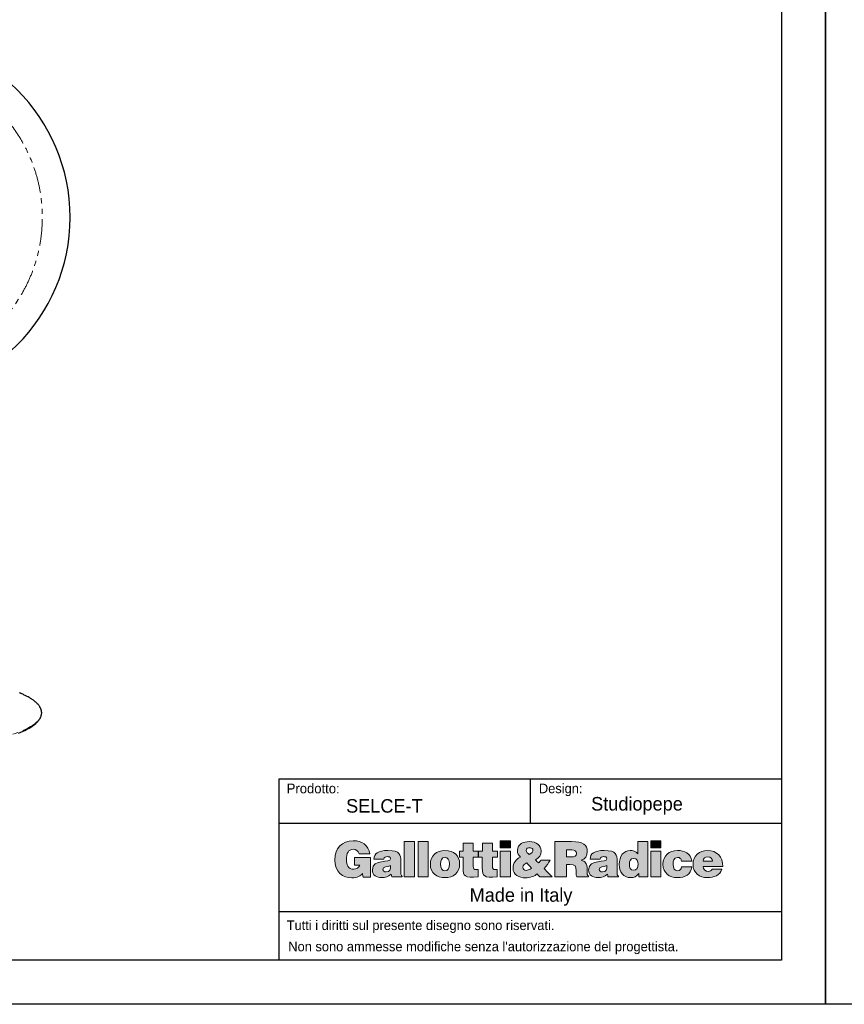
# Model space of a CAD drawing. Header units: millimetres. Extents: x -2064 to 15610, y -1415 to 32635.
# Tile 45 of 67: x 3871 to 6840, y 26401 to 29949. Entities that reach past the tile are written whole.
import ezdxf

# ---------------------------------------------------------------- set-up
doc = ezdxf.new("R2010")
doc.units = ezdxf.units.MM
doc.header["$LTSCALE"] = 15
doc.linetypes.add('PHANTOM', pattern=[12.7, 6.35, -1.27, 1.27, -1.27, 1.27, -1.27])
doc.layers.get('Defpoints').update_dxf_attribs({"color": 124})
doc.layers.add('ANNOTAZIONI', color=252, linetype='Continuous')
doc.styles.get("Standard").update_dxf_attribs({"font": 'GOTHIC.TTF'})

# ---------------------------------------------------------------- blocks, each defined once
blk = doc.blocks.new('logo_punti di controllo')
at = {"layer": 'ANNOTAZIONI'}
h = blk.add_hatch(color=0, dxfattribs=at)
edge = h.paths.add_edge_path(flags=0)
edge.add_line((282.1, 30.6), (282.1, 106.9))
edge.add_line((282.1, 106.9), (220.2, 106.9))
edge.add_line((220.2, 106.9), (220.2, 77))
edge.add_line((220.2, 77), (240.1, 77))
edge.add_spline(control_points=[(240.1, 77), (237.8, 67.4), (226.1, 61.1), (216.9, 61.1), (194.1, 61.1), (188, 78.9), (188, 98.5), (188, 122.8), (196.4, 138.9), (214.3, 138.9), (225.9, 138.9), (234.2, 132.8), (237.4, 121.5)], knot_values=[31.661, 31.661, 31.661, 31.661, 32.661, 32.661, 32.661, 33.661, 33.661, 33.661, 34.661, 34.661, 34.661, 35.661, 35.661, 35.661, 35.661], weights=[1, 1, 1, 1, 1, 1, 1, 1, 1, 1, 1, 1, 1], degree=3, periodic=0)
edge.add_line((237.4, 121.5), (280.3, 121.5))
edge.add_spline(control_points=[(280.3, 121.5), (274.8, 155.4), (248.2, 172.6), (215, 172.6), (170.4, 172.6), (142.8, 142.3), (142.8, 98.3), (142.8, 50.2), (174.4, 27.4), (209.7, 27.4), (231.3, 27.4), (243.8, 35.4), (251.2, 44.2)], knot_values=[47.825, 47.825, 47.825, 47.825, 48.825, 48.825, 48.825, 49.825, 49.825, 49.825, 50.825, 50.825, 50.825, 51.825, 51.825, 51.825, 51.825], weights=[1, 1, 1, 1, 1, 1, 1, 1, 1, 1, 1, 1, 1], degree=3, periodic=0)
edge.add_line((251.2, 44.2), (253, 30.6))
edge.add_line((253, 30.6), (282.1, 30.6))
for points in [[(454, 31), (454, 169), (414.1, 169), (414.1, 31)], [(507.5, 31), (507.5, 169), (467.7, 169), (467.7, 31)], [(788.5, 172.6), (788.5, 144.3), (828.3, 144.3), (828.3, 172.6)], [(1376.1, 172.6), (1376.1, 144.3), (1415.9, 144.3), (1415.9, 172.6)], [(828.3, 31), (828.3, 131.4), (788.5, 131.4), (788.5, 31)], [(1415.9, 31), (1415.9, 131.4), (1376.1, 131.4), (1376.1, 31)]]:
    blk.add_hatch(color=0, dxfattribs=at).paths.add_polyline_path(points, flags=0)
h = blk.add_hatch(color=0, dxfattribs=at)
edge = h.paths.add_edge_path(flags=0)
edge.add_line((702.4, 31), (702.4, 59.6))
edge.add_spline(control_points=[(702.4, 59.6), (700.3, 59.6), (698.2, 59.6), (696.1, 59.6), (685, 59.6), (683.6, 62.8), (683.6, 72), (683.6, 84.2), (683.6, 96.3), (683.6, 108.4)], knot_values=[0, 0, 0, 0, 1.792, 1.792, 1.792, 2.792, 2.792, 2.792, 13.111, 13.111, 13.111, 13.111], weights=[1, 1, 1, 1, 1, 1, 1, 1, 1, 1], degree=3, periodic=0)
edge.add_line((683.6, 108.4), (702.8, 108.4))
edge.add_line((702.8, 108.4), (702.8, 131.4))
edge.add_line((702.8, 131.4), (683.6, 131.4))
edge.add_line((683.6, 131.4), (683.6, 162.6))
edge.add_line((683.6, 162.6), (644.3, 162.6))
edge.add_line((644.3, 162.6), (644.3, 131.4))
edge.add_line((644.3, 131.4), (629.6, 131.4))
edge.add_line((629.6, 131.4), (629.6, 108.4))
edge.add_line((629.6, 108.4), (643.8, 108.4))
edge.add_spline(control_points=[(643.8, 108.4), (643.8, 94.4), (643.8, 80.5), (643.8, 66.5), (643.8, 31.8), (650.1, 28.2), (702.4, 31)], knot_values=[74.044, 74.044, 74.044, 74.044, 85.937, 85.937, 85.937, 86.937, 86.937, 86.937, 86.937], weights=[1, 1, 1, 1, 1, 1, 1], degree=3, periodic=0)
h = blk.add_hatch(color=0, dxfattribs=at)
edge = h.paths.add_edge_path(flags=0)
edge.add_line((777.2, 31), (777.2, 59.6))
edge.add_spline(control_points=[(777.2, 59.6), (775.1, 59.6), (773, 59.6), (770.9, 59.6), (759.8, 59.6), (758.5, 62.8), (758.5, 72), (758.5, 84.2), (758.5, 96.3), (758.5, 108.4)], knot_values=[0, 0, 0, 0, 1.792, 1.792, 1.792, 2.792, 2.792, 2.792, 13.111, 13.111, 13.111, 13.111], weights=[1, 1, 1, 1, 1, 1, 1, 1, 1, 1], degree=3, periodic=0)
edge.add_line((758.5, 108.4), (777.6, 108.4))
edge.add_line((777.6, 108.4), (777.6, 131.4))
edge.add_line((777.6, 131.4), (758.5, 131.4))
edge.add_line((758.5, 131.4), (758.5, 162.6))
edge.add_line((758.5, 162.6), (719.2, 162.6))
edge.add_line((719.2, 162.6), (719.2, 131.4))
edge.add_line((719.2, 131.4), (704.4, 131.4))
edge.add_line((704.4, 131.4), (704.4, 108.4))
edge.add_line((704.4, 108.4), (718.6, 108.4))
edge.add_spline(control_points=[(718.6, 108.4), (718.6, 94.4), (718.6, 80.5), (718.6, 66.5), (718.6, 31.8), (724.9, 28.2), (777.2, 31)], knot_values=[74.041, 74.041, 74.041, 74.041, 85.934, 85.934, 85.934, 86.934, 86.934, 86.934, 86.934], weights=[1, 1, 1, 1, 1, 1, 1], degree=3, periodic=0)
h = blk.add_hatch(color=0, dxfattribs=at)
edge = h.paths.add_edge_path(flags=0)
edge.add_line((933, 42.7), (943.9, 31))
edge.add_line((943.9, 31), (991.8, 31))
edge.add_line((991.8, 31), (960.4, 63.4))
edge.add_spline(control_points=[(960.4, 63.4), (969.8, 73.4), (977.2, 84.9), (983.6, 96.9)], knot_values=[26.367462, 26.367462, 26.367462, 26.367462, 27.367462, 27.367462, 27.367462, 27.367462], weights=[1, 1, 1, 1], degree=3, periodic=0)
edge.add_line((983.6, 96.9), (947.2, 96.9))
edge.add_spline(control_points=[(947.2, 96.9), (944.9, 92.5), (942, 88.7), (938.2, 85.4)], knot_values=[37.686462, 37.686462, 37.686462, 37.686462, 38.686462, 38.686462, 38.686462, 38.686462], weights=[1, 1, 1, 1], degree=3, periodic=0)
edge.add_line((938.2, 85.4), (926.3, 97.7))
edge.add_spline(control_points=[(926.3, 97.7), (940.3, 105.4), (948.7, 116.1), (948.7, 132.6), (948.7, 154.8), (928.2, 169), (902.7, 169), (880.9, 169), (855.8, 160.3), (855.8, 134.5), (855.8, 123.8), (860.6, 116.1), (867.7, 108.6)], knot_values=[43.525807, 43.525807, 43.525807, 43.525807, 44.525807, 44.525807, 44.525807, 45.525807, 45.525807, 45.525807, 46.525807, 46.525807, 46.525807, 47.525807, 47.525807, 47.525807, 47.525807], weights=[1, 1, 1, 1, 1, 1, 1, 1, 1, 1, 1, 1, 1], degree=3, periodic=0)
edge.add_spline(control_points=[(867.7, 108.6), (850.2, 99.8), (838.7, 86), (838.7, 65.7), (838.7, 39.1), (862.1, 27.4), (887.4, 27.4), (905.4, 27.4), (923.8, 34.9), (933, 42.7)], knot_values=[47.525807, 47.525807, 47.525807, 47.525807, 48.525807, 48.525807, 48.525807, 49.525807, 49.525807, 49.525807, 50.525807, 50.525807, 50.525807, 50.525807], weights=[1, 1, 1, 1, 1, 1, 1, 1, 1, 1], degree=3, periodic=0)
edge = h.paths.add_edge_path(flags=0)
edge.add_line((892, 85.8), (909.8, 67))
edge.add_spline(control_points=[(909.8, 67), (912.3, 64.4), (911.3, 64.9), (905.8, 61.7)], knot_values=[0, 0, 0, 0, 1, 1, 1, 1], weights=[1, 1, 1, 1], degree=3, periodic=0)
edge.add_spline(control_points=[(905.8, 61.7), (902, 59.4), (894.9, 56.7), (890.5, 56.7), (882.6, 56.7), (877, 61.1), (877, 69.3), (877, 77.2), (884.5, 82), (892, 85.8)], knot_values=[1, 1, 1, 1, 2, 2, 2, 3, 3, 3, 4, 4, 4, 4], weights=[1, 1, 1, 1, 1, 1, 1, 1, 1, 1], degree=3, periodic=0)
edge = h.paths.add_edge_path(flags=0)
edge.add_spline(control_points=[(902, 118.6), (895.4, 123), (890.3, 127.8), (890.3, 134.7), (890.3, 142.3), (897, 145), (903.7, 145)], knot_values=[2, 2, 2, 2, 3, 3, 3, 4, 4, 4, 4], weights=[1, 1, 1, 1, 1, 1, 1], degree=3, periodic=0)
edge.add_spline(control_points=[(903.7, 145), (908.1, 145), (913.6, 143.1), (915.6, 138.9)], knot_values=[0, 0, 0, 0, 1, 1, 1, 1], weights=[1, 1, 1, 1], degree=3, periodic=0)
edge.add_spline(control_points=[(915.6, 138.9), (919, 127.6), (911, 122.8), (902, 118.6)], knot_values=[1, 1, 1, 1, 2, 2, 2, 2], weights=[1, 1, 1, 1], degree=3, periodic=0)
h = blk.add_hatch(color=0, dxfattribs=at)
edge = h.paths.add_edge_path(flags=0)
edge.add_line((1047.1, 79.1), (1060.9, 79.1))
edge.add_spline(control_points=[(1060.9, 79.1), (1082, 79.1), (1085, 73.2), (1085, 55.2), (1085, 42.9), (1086.2, 34.1), (1087.3, 31)], knot_values=[0, 0, 0, 0, 1, 1, 1, 2, 2, 2, 2], weights=[1, 1, 1, 1, 1, 1, 1], degree=3, periodic=0)
edge.add_line((1087.3, 31), (1133.1, 31))
edge.add_line((1133.1, 31), (1133.1, 35.2))
edge.add_spline(control_points=[(1133.1, 35.2), (1127.8, 35.2), (1128.3, 41.4), (1128.3, 59.4), (1128.3, 87.2), (1119.5, 90.6), (1105, 96)], knot_values=[16.174, 16.174, 16.174, 16.174, 17.174, 17.174, 17.174, 18.174, 18.174, 18.174, 18.174], weights=[1, 1, 1, 1, 1, 1, 1], degree=3, periodic=0)
edge.add_spline(control_points=[(1105, 96), (1121.1, 100.4), (1128.2, 113.8), (1128.2, 129.7), (1128.2, 156.5), (1113, 169), (1067, 169), (1045.3, 169), (1023.6, 169), (1001.9, 169)], knot_values=[18.174, 18.174, 18.174, 18.174, 19.174, 19.174, 19.174, 20.174, 20.174, 20.174, 38.639, 38.639, 38.639, 38.639], weights=[1, 1, 1, 1, 1, 1, 1, 1, 1, 1], degree=3, periodic=0)
edge.add_line((1001.9, 169), (1001.9, 31))
edge.add_line((1001.9, 31), (1047.1, 31))
edge.add_line((1047.1, 31), (1047.1, 79.1))
edge = h.paths.add_edge_path(flags=0)
edge.add_line((1047.1, 109.4), (1047.1, 136.8))
edge.add_spline(control_points=[(1047.1, 136.8), (1054.1, 136.8), (1061.2, 136.8), (1068.2, 136.8), (1078.7, 136.8), (1086.4, 132.2), (1086.4, 122.4), (1086.4, 112.8), (1078.9, 109.4), (1064.9, 109.4), (1059, 109.4), (1053, 109.4), (1047.1, 109.4)], knot_values=[0, 0, 0, 0, 5.974, 5.974, 5.974, 6.974, 6.974, 6.974, 7.974, 7.974, 7.974, 13.024, 13.024, 13.024, 13.024], weights=[1, 1, 1, 1, 1, 1, 1, 1, 1, 1, 1, 1, 1], degree=3, periodic=0)
h = blk.add_hatch(color=0, dxfattribs=at)
edge = h.paths.add_edge_path(flags=0)
edge.add_line((1329.4, 31), (1365.2, 31))
edge.add_line((1365.2, 31), (1365.2, 169))
edge.add_line((1365.2, 169), (1325.4, 169))
edge.add_line((1325.4, 169), (1325.4, 121.3))
edge.add_spline(control_points=[(1325.4, 121.3), (1316.9, 131.2), (1308.1, 134.3), (1295.5, 134.3), (1271.5, 134.3), (1253, 112.6), (1253, 79.3), (1253, 51), (1268.3, 28.2), (1298.6, 28.2), (1311.4, 28.2), (1320, 32.2), (1329.4, 44.4)], knot_values=[63.921, 63.921, 63.921, 63.921, 64.921, 64.921, 64.921, 65.921, 65.921, 65.921, 66.921, 66.921, 66.921, 67.921, 67.921, 67.921, 67.921], weights=[1, 1, 1, 1, 1, 1, 1, 1, 1, 1, 1, 1, 1], degree=3, periodic=0)
edge.add_line((1329.4, 44.4), (1329.4, 31))
edge = h.paths.add_edge_path(flags=0)
edge.add_spline(control_points=[(1309.7, 103.5), (1322.9, 103.5), (1326.7, 91.4), (1326.7, 80.3), (1326.7, 68.6), (1322.3, 56.9), (1308.5, 56.9)], knot_values=[2, 2, 2, 2, 3, 3, 3, 4, 4, 4, 4], weights=[1, 1, 1, 1, 1, 1, 1], degree=3, periodic=0)
edge.add_spline(control_points=[(1308.5, 56.9), (1295.5, 56.9), (1292.8, 69.2), (1292.8, 79.7), (1292.8, 90.8), (1296.4, 103.5), (1309.7, 103.5)], knot_values=[0, 0, 0, 0, 1, 1, 1, 2, 2, 2, 2], weights=[1, 1, 1, 1, 1, 1, 1], degree=3, periodic=0)
h = blk.add_hatch(color=0, dxfattribs=at)
edge = h.paths.add_edge_path(flags=0)
edge.add_line((364.9, 31), (406.1, 31))
edge.add_line((406.1, 31), (406.1, 32.9))
edge.add_spline(control_points=[(406.1, 32.9), (401, 37.2), (400.8, 40), (400.8, 45.8), (400.8, 61.4), (400.8, 77.1), (400.8, 92.7), (400.8, 116.7), (397.9, 134.3), (350.4, 134.3), (310.7, 134.3), (295.6, 121.8), (295.6, 100.6)], knot_values=[0.543, 0.543, 0.543, 0.543, 1.543, 1.543, 1.543, 14.848, 14.848, 14.848, 15.848, 15.848, 15.848, 16.848, 16.848, 16.848, 16.848], weights=[1, 1, 1, 1, 1, 1, 1, 1, 1, 1, 1, 1, 1], degree=3, periodic=0)
edge.add_line((295.6, 100.6), (333.9, 100.6))
edge.add_spline(control_points=[(333.9, 100.6), (334.9, 109.2), (342.3, 110.3), (347.9, 110.3), (352.1, 110.3), (360.9, 109.4), (360.9, 102.1), (360.9, 83.3), (289.5, 104), (289.5, 58.4), (289.5, 37.5), (306.3, 28.2), (325.3, 28.2), (340.2, 28.2), (351.7, 31.2), (363, 41.8)], knot_values=[27.71, 27.71, 27.71, 27.71, 28.71, 28.71, 28.71, 29.71, 29.71, 29.71, 30.71, 30.71, 30.71, 31.71, 31.71, 31.71, 32.71, 32.71, 32.71, 32.71], weights=[1, 1, 1, 1, 1, 1, 1, 1, 1, 1, 1, 1, 1, 1, 1, 1], degree=3, periodic=0)
edge.add_line((363, 41.8), (364.9, 31))
edge = h.paths.add_edge_path(flags=0)
edge.add_spline(control_points=[(360.9, 75.5), (361.9, 61.7), (357.3, 50.8), (343.3, 50.8)], knot_values=[2, 2, 2, 2, 3, 3, 3, 3], weights=[1, 1, 1, 1], degree=3, periodic=0)
edge.add_spline(control_points=[(343.3, 50.8), (335.4, 50.8), (330.6, 54.2), (330.6, 59.2), (330.6, 72.2), (347.9, 69.2), (360.9, 75.5)], knot_values=[0, 0, 0, 0, 1, 1, 1, 2, 2, 2, 2], weights=[1, 1, 1, 1, 1, 1, 1], degree=3, periodic=0)
h = blk.add_hatch(color=0, dxfattribs=at)
edge = h.paths.add_edge_path(flags=0)
edge.add_spline(control_points=[(630.2, 82.2), (630.2, 113.4), (608.4, 134.3), (572.9, 134.3), (539, 134.3), (516, 114.9), (516, 80.1)], knot_values=[2, 2, 2, 2, 3, 3, 3, 4, 4, 4, 4], weights=[1, 1, 1, 1, 1, 1, 1], degree=3, periodic=0)
edge.add_spline(control_points=[(516, 80.1), (516, 45.8), (540.9, 28.2), (573.1, 28.2), (605.3, 28.2), (630.2, 45.4), (630.2, 82.2)], knot_values=[0, 0, 0, 0, 1, 1, 1, 2, 2, 2, 2], weights=[1, 1, 1, 1, 1, 1, 1], degree=3, periodic=0)
edge = h.paths.add_edge_path(flags=0)
edge.add_spline(control_points=[(573.1, 55), (563, 55), (555.9, 63.2), (555.9, 82.2), (555.9, 93.5), (559.9, 107.5), (573.5, 107.5)], knot_values=[2, 2, 2, 2, 3, 3, 3, 4, 4, 4, 4], weights=[1, 1, 1, 1, 1, 1, 1], degree=3, periodic=0)
edge.add_spline(control_points=[(573.5, 107.5), (583.8, 108), (590.4, 96.9), (590.4, 82.2), (590.4, 63.2), (583.8, 55), (573.1, 55)], knot_values=[0, 0, 0, 0, 1, 1, 1, 2, 2, 2, 2], weights=[1, 1, 1, 1, 1, 1, 1], degree=3, periodic=0)
h = blk.add_hatch(color=0, dxfattribs=at)
edge = h.paths.add_edge_path(flags=0)
edge.add_line((1209.3, 31), (1250.5, 31))
edge.add_line((1250.5, 31), (1250.5, 32.9))
edge.add_spline(control_points=[(1250.5, 32.9), (1245.3, 37.2), (1245.1, 40), (1245.1, 45.8), (1245.1, 61.4), (1245.1, 77.1), (1245.1, 92.7), (1245.1, 116.7), (1242.3, 134.3), (1194.8, 134.3), (1155.1, 134.3), (1140, 121.8), (1140, 100.6)], knot_values=[0.543, 0.543, 0.543, 0.543, 1.543, 1.543, 1.543, 14.848, 14.848, 14.848, 15.848, 15.848, 15.848, 16.848, 16.848, 16.848, 16.848], weights=[1, 1, 1, 1, 1, 1, 1, 1, 1, 1, 1, 1, 1], degree=3, periodic=0)
edge.add_line((1140, 100.6), (1178.3, 100.6))
edge.add_spline(control_points=[(1178.3, 100.6), (1179.2, 109.2), (1186.7, 110.3), (1192.3, 110.3), (1196.5, 110.3), (1205.3, 109.4), (1205.3, 102.1), (1205.3, 83.3), (1133.8, 104), (1133.8, 58.4), (1133.8, 37.5), (1150.7, 28.2), (1169.7, 28.2), (1184.6, 28.2), (1196.1, 31.2), (1207.4, 41.8)], knot_values=[27.709, 27.709, 27.709, 27.709, 28.709, 28.709, 28.709, 29.709, 29.709, 29.709, 30.709, 30.709, 30.709, 31.709, 31.709, 31.709, 32.709, 32.709, 32.709, 32.709], weights=[1, 1, 1, 1, 1, 1, 1, 1, 1, 1, 1, 1, 1, 1, 1, 1], degree=3, periodic=0)
edge.add_line((1207.4, 41.8), (1209.3, 31))
edge = h.paths.add_edge_path(flags=0)
edge.add_spline(control_points=[(1205.3, 75.5), (1206.2, 61.7), (1201.6, 50.8), (1187.7, 50.8)], knot_values=[2, 2, 2, 2, 3, 3, 3, 3], weights=[1, 1, 1, 1], degree=3, periodic=0)
edge.add_spline(control_points=[(1187.7, 50.8), (1179.8, 50.8), (1175, 54.2), (1175, 59.2), (1175, 72.2), (1192.3, 69.2), (1205.3, 75.5)], knot_values=[0, 0, 0, 0, 1, 1, 1, 2, 2, 2, 2], weights=[1, 1, 1, 1, 1, 1, 1], degree=3, periodic=0)
h = blk.add_hatch(color=0, dxfattribs=at)
edge = h.paths.add_edge_path(flags=0)
edge.add_line((1495.7, 93.1), (1536.2, 93.1))
edge.add_spline(control_points=[(1536.2, 93.1), (1533.3, 122.8), (1508, 134.3), (1481.2, 134.3), (1448, 134.3), (1423.9, 114.6), (1423.9, 80.3), (1423.9, 46.4), (1448.8, 28.2), (1481.2, 28.2), (1509, 28.2), (1533.5, 39.5), (1536.9, 69.9)], knot_values=[0, 0, 0, 0, 1, 1, 1, 2, 2, 2, 3, 3, 3, 4, 4, 4, 4], weights=[1, 1, 1, 1, 1, 1, 1, 1, 1, 1, 1, 1, 1], degree=3, periodic=0)
edge.add_line((1536.9, 69.9), (1496.7, 69.9))
edge.add_spline(control_points=[(1496.7, 69.9), (1495.5, 62.1), (1491.5, 55), (1481.2, 55), (1469.5, 55), (1463.7, 64.9), (1463.7, 80.1), (1463.7, 92), (1466.2, 107.5), (1481.2, 107.5), (1485.6, 107.5), (1489, 106.1), (1491.5, 103.5)], knot_values=[15.404, 15.404, 15.404, 15.404, 16.404, 16.404, 16.404, 17.404, 17.404, 17.404, 18.404, 18.404, 18.404, 19.404, 19.404, 19.404, 19.404], weights=[1, 1, 1, 1, 1, 1, 1, 1, 1, 1, 1, 1, 1], degree=3, periodic=0)
edge.add_spline(control_points=[(1491.5, 103.5), (1494, 101), (1495.5, 97.5), (1495.7, 93.1)], knot_values=[19.404, 19.404, 19.404, 19.404, 20.404, 20.404, 20.404, 20.404], weights=[1, 1, 1, 1], degree=3, periodic=0)
h = blk.add_hatch(color=0, dxfattribs=at)
edge = h.paths.add_edge_path(flags=0)
edge.add_line((1581.1, 72.2), (1657.2, 72.2))
edge.add_spline(control_points=[(1657.2, 72.2), (1657.8, 108.6), (1635.4, 134.3), (1598.2, 134.3), (1566, 134.3), (1541.3, 113.2), (1541.3, 80.3), (1541.3, 46.5), (1566.2, 28.2), (1598.4, 28.2), (1621.8, 28.2), (1647, 36.4), (1653.9, 61.3)], knot_values=[0, 0, 0, 0, 1, 1, 1, 2, 2, 2, 3, 3, 3, 4, 4, 4, 4], weights=[1, 1, 1, 1, 1, 1, 1, 1, 1, 1, 1, 1, 1], degree=3, periodic=0)
edge.add_line((1653.9, 61.3), (1615.8, 61.3))
edge.add_spline(control_points=[(1615.8, 61.3), (1612.9, 55.4), (1607.2, 52.5), (1600.9, 52.5), (1590.3, 52.5), (1581.1, 60.3), (1581.1, 72.2)], knot_values=[14.806, 14.806, 14.806, 14.806, 15.806, 15.806, 15.806, 16.806, 16.806, 16.806, 16.806], weights=[1, 1, 1, 1, 1, 1, 1], degree=3, periodic=0)
edge = h.paths.add_edge_path(flags=0)
edge.add_line((1617.3, 92.5), (1581.1, 92.5))
edge.add_spline(control_points=[(1581.1, 92.5), (1581.1, 103.3), (1587.8, 110), (1599.7, 110), (1609.1, 110), (1617.3, 101.7), (1617.3, 92.5)], knot_values=[0, 0, 0, 0, 1, 1, 1, 2, 2, 2, 2], weights=[1, 1, 1, 1, 1, 1, 1], degree=3, periodic=0)
at = {"color": 0, "linetype": 'Continuous', "lineweight": 18}
for points, knots in [([(280.3, 121.5), (274.8, 155.4), (248.2, 172.6), (215, 172.6), (170.4, 172.6), (142.8, 142.3), (142.8, 98.3), (142.8, 50.2), (174.4, 27.4), (209.7, 27.4), (231.3, 27.4), (243.8, 35.4), (251.2, 44.2)], [47.825, 47.825, 47.825, 47.825, 48.825, 48.825, 48.825, 49.825, 49.825, 49.825, 50.825, 50.825, 50.825, 51.825, 51.825, 51.825, 51.825]), ([(926.3, 97.7), (940.3, 105.4), (948.7, 116.1), (948.7, 132.6), (948.7, 154.8), (928.2, 169), (902.7, 169), (880.9, 169), (855.8, 160.3), (855.8, 134.5), (855.8, 123.8), (860.6, 116.1), (867.7, 108.6)], [43.525807, 43.525807, 43.525807, 43.525807, 44.525807, 44.525807, 44.525807, 45.525807, 45.525807, 45.525807, 46.525807, 46.525807, 46.525807, 47.525807, 47.525807, 47.525807, 47.525807]), ([(1105, 96), (1121.1, 100.4), (1128.2, 113.8), (1128.2, 129.7), (1128.2, 156.5), (1113, 169), (1067, 169), (1045.3, 169), (1023.6, 169), (1001.9, 169)], [18.174, 18.174, 18.174, 18.174, 19.174, 19.174, 19.174, 20.174, 20.174, 20.174, 38.639, 38.639, 38.639, 38.639]), ([(240.1, 77), (237.8, 67.4), (226.1, 61.1), (216.9, 61.1), (194.1, 61.1), (188, 78.9), (188, 98.5), (188, 122.8), (196.4, 138.9), (214.3, 138.9), (225.9, 138.9), (234.2, 132.8), (237.4, 121.5)], [31.661, 31.661, 31.661, 31.661, 32.661, 32.661, 32.661, 33.661, 33.661, 33.661, 34.661, 34.661, 34.661, 35.661, 35.661, 35.661, 35.661]), ([(406.1, 32.9), (401, 37.2), (400.8, 40), (400.8, 45.8), (400.8, 61.4), (400.8, 77.1), (400.8, 92.7), (400.8, 116.7), (397.9, 134.3), (350.4, 134.3), (310.7, 134.3), (295.6, 121.8), (295.6, 100.6)], [0.543, 0.543, 0.543, 0.543, 1.543, 1.543, 1.543, 14.848, 14.848, 14.848, 15.848, 15.848, 15.848, 16.848, 16.848, 16.848, 16.848]), ([(630.2, 82.2), (630.2, 113.4), (608.4, 134.3), (572.9, 134.3), (539, 134.3), (516, 114.9), (516, 80.1)], [2, 2, 2, 2, 3, 3, 3, 4, 4, 4, 4]), ([(902, 118.6), (895.4, 123), (890.3, 127.8), (890.3, 134.7), (890.3, 142.3), (897, 145), (903.7, 145)], [2, 2, 2, 2, 3, 3, 3, 4, 4, 4, 4]), ([(1047.1, 136.8), (1054.1, 136.8), (1061.2, 136.8), (1068.2, 136.8), (1078.7, 136.8), (1086.4, 132.2), (1086.4, 122.4), (1086.4, 112.8), (1078.9, 109.4), (1064.9, 109.4), (1059, 109.4), (1053, 109.4), (1047.1, 109.4)], [0, 0, 0, 0, 5.974, 5.974, 5.974, 6.974, 6.974, 6.974, 7.974, 7.974, 7.974, 13.024, 13.024, 13.024, 13.024]), ([(1250.5, 32.9), (1245.3, 37.2), (1245.1, 40), (1245.1, 45.8), (1245.1, 61.4), (1245.1, 77.1), (1245.1, 92.7), (1245.1, 116.7), (1242.3, 134.3), (1194.8, 134.3), (1155.1, 134.3), (1140, 121.8), (1140, 100.6)], [0.543, 0.543, 0.543, 0.543, 1.543, 1.543, 1.543, 14.848, 14.848, 14.848, 15.848, 15.848, 15.848, 16.848, 16.848, 16.848, 16.848]), ([(1325.4, 121.3), (1316.9, 131.2), (1308.1, 134.3), (1295.5, 134.3), (1271.5, 134.3), (1253, 112.6), (1253, 79.3), (1253, 51), (1268.3, 28.2), (1298.6, 28.2), (1311.4, 28.2), (1320, 32.2), (1329.4, 44.4)], [63.921, 63.921, 63.921, 63.921, 64.921, 64.921, 64.921, 65.921, 65.921, 65.921, 66.921, 66.921, 66.921, 67.921, 67.921, 67.921, 67.921]), ([(1536.2, 93.1), (1533.3, 122.8), (1508, 134.3), (1481.2, 134.3), (1448, 134.3), (1423.9, 114.6), (1423.9, 80.3), (1423.9, 46.4), (1448.8, 28.2), (1481.2, 28.2), (1509, 28.2), (1533.5, 39.5), (1536.9, 69.9)], [0, 0, 0, 0, 1, 1, 1, 2, 2, 2, 3, 3, 3, 4, 4, 4, 4]), ([(1657.2, 72.2), (1657.8, 108.6), (1635.4, 134.3), (1598.2, 134.3), (1566, 134.3), (1541.3, 113.2), (1541.3, 80.3), (1541.3, 46.5), (1566.2, 28.2), (1598.4, 28.2), (1621.8, 28.2), (1647, 36.4), (1653.9, 61.3)], [0, 0, 0, 0, 1, 1, 1, 2, 2, 2, 3, 3, 3, 4, 4, 4, 4]), ([(333.9, 100.6), (334.9, 109.2), (342.3, 110.3), (347.9, 110.3), (352.1, 110.3), (360.9, 109.4), (360.9, 102.1), (360.9, 83.3), (289.5, 104), (289.5, 58.4), (289.5, 37.5), (306.3, 28.2), (325.3, 28.2), (340.2, 28.2), (351.7, 31.2), (363, 41.8)], [27.71, 27.71, 27.71, 27.71, 28.71, 28.71, 28.71, 29.71, 29.71, 29.71, 30.71, 30.71, 30.71, 31.71, 31.71, 31.71, 32.71, 32.71, 32.71, 32.71]), ([(516, 80.1), (516, 45.8), (540.9, 28.2), (573.1, 28.2), (605.3, 28.2), (630.2, 45.4), (630.2, 82.2)], [0, 0, 0, 0, 1, 1, 1, 2, 2, 2, 2]), ([(573.1, 55), (563, 55), (555.9, 63.2), (555.9, 82.2), (555.9, 93.5), (559.9, 107.5), (573.5, 107.5)], [2, 2, 2, 2, 3, 3, 3, 4, 4, 4, 4]), ([(573.5, 107.5), (583.8, 108), (590.4, 96.9), (590.4, 82.2), (590.4, 63.2), (583.8, 55), (573.1, 55)], [0, 0, 0, 0, 1, 1, 1, 2, 2, 2, 2]), ([(643.8, 108.4), (643.8, 94.4), (643.8, 80.5), (643.8, 66.5), (643.8, 31.8), (650.1, 28.2), (702.4, 31)], [74.044, 74.044, 74.044, 74.044, 85.937, 85.937, 85.937, 86.937, 86.937, 86.937, 86.937]), ([(702.4, 59.6), (700.3, 59.6), (698.2, 59.6), (696.1, 59.6), (685, 59.6), (683.6, 62.8), (683.6, 72), (683.6, 84.2), (683.6, 96.3), (683.6, 108.4)], [0, 0, 0, 0, 1.792, 1.792, 1.792, 2.792, 2.792, 2.792, 13.111, 13.111, 13.111, 13.111]), ([(718.6, 108.4), (718.6, 94.4), (718.6, 80.5), (718.6, 66.5), (718.6, 31.8), (724.9, 28.2), (777.2, 31)], [74.041, 74.041, 74.041, 74.041, 85.934, 85.934, 85.934, 86.934, 86.934, 86.934, 86.934]), ([(777.2, 59.6), (775.1, 59.6), (773, 59.6), (770.9, 59.6), (759.8, 59.6), (758.5, 62.8), (758.5, 72), (758.5, 84.2), (758.5, 96.3), (758.5, 108.4)], [0, 0, 0, 0, 1.792, 1.792, 1.792, 2.792, 2.792, 2.792, 13.111, 13.111, 13.111, 13.111]), ([(867.7, 108.6), (850.2, 99.8), (838.7, 86), (838.7, 65.7), (838.7, 39.1), (862.1, 27.4), (887.4, 27.4), (905.4, 27.4), (923.8, 34.9), (933, 42.7)], [47.525807, 47.525807, 47.525807, 47.525807, 48.525807, 48.525807, 48.525807, 49.525807, 49.525807, 49.525807, 50.525807, 50.525807, 50.525807, 50.525807]), ([(905.8, 61.7), (902, 59.4), (894.9, 56.7), (890.5, 56.7), (882.6, 56.7), (877, 61.1), (877, 69.3), (877, 77.2), (884.5, 82), (892, 85.8)], [1, 1, 1, 1, 2, 2, 2, 3, 3, 3, 4, 4, 4, 4]), ([(1060.9, 79.1), (1082, 79.1), (1085, 73.2), (1085, 55.2), (1085, 42.9), (1086.2, 34.1), (1087.3, 31)], [0, 0, 0, 0, 1, 1, 1, 2, 2, 2, 2]), ([(1133.1, 35.2), (1127.8, 35.2), (1128.3, 41.4), (1128.3, 59.4), (1128.3, 87.2), (1119.5, 90.6), (1105, 96)], [16.174, 16.174, 16.174, 16.174, 17.174, 17.174, 17.174, 18.174, 18.174, 18.174, 18.174]), ([(1178.3, 100.6), (1179.2, 109.2), (1186.7, 110.3), (1192.3, 110.3), (1196.5, 110.3), (1205.3, 109.4), (1205.3, 102.1), (1205.3, 83.3), (1133.8, 104), (1133.8, 58.4), (1133.8, 37.5), (1150.7, 28.2), (1169.7, 28.2), (1184.6, 28.2), (1196.1, 31.2), (1207.4, 41.8)], [27.709, 27.709, 27.709, 27.709, 28.709, 28.709, 28.709, 29.709, 29.709, 29.709, 30.709, 30.709, 30.709, 31.709, 31.709, 31.709, 32.709, 32.709, 32.709, 32.709]), ([(1308.5, 56.9), (1295.5, 56.9), (1292.8, 69.2), (1292.8, 79.7), (1292.8, 90.8), (1296.4, 103.5), (1309.7, 103.5)], [0, 0, 0, 0, 1, 1, 1, 2, 2, 2, 2]), ([(1309.7, 103.5), (1322.9, 103.5), (1326.7, 91.4), (1326.7, 80.3), (1326.7, 68.6), (1322.3, 56.9), (1308.5, 56.9)], [2, 2, 2, 2, 3, 3, 3, 4, 4, 4, 4]), ([(1496.7, 69.9), (1495.5, 62.1), (1491.5, 55), (1481.2, 55), (1469.5, 55), (1463.7, 64.9), (1463.7, 80.1), (1463.7, 92), (1466.2, 107.5), (1481.2, 107.5), (1485.6, 107.5), (1489, 106.1), (1491.5, 103.5)], [15.404, 15.404, 15.404, 15.404, 16.404, 16.404, 16.404, 17.404, 17.404, 17.404, 18.404, 18.404, 18.404, 19.404, 19.404, 19.404, 19.404]), ([(1581.1, 92.5), (1581.1, 103.3), (1587.8, 110), (1599.7, 110), (1609.1, 110), (1617.3, 101.7), (1617.3, 92.5)], [0, 0, 0, 0, 1, 1, 1, 2, 2, 2, 2]), ([(343.3, 50.8), (335.4, 50.8), (330.6, 54.2), (330.6, 59.2), (330.6, 72.2), (347.9, 69.2), (360.9, 75.5)], [0, 0, 0, 0, 1, 1, 1, 2, 2, 2, 2]), ([(1187.7, 50.8), (1179.8, 50.8), (1175, 54.2), (1175, 59.2), (1175, 72.2), (1192.3, 69.2), (1205.3, 75.5)], [0, 0, 0, 0, 1, 1, 1, 2, 2, 2, 2]), ([(1615.8, 61.3), (1612.9, 55.4), (1607.2, 52.5), (1600.9, 52.5), (1590.3, 52.5), (1581.1, 60.3), (1581.1, 72.2)], [14.806, 14.806, 14.806, 14.806, 15.806, 15.806, 15.806, 16.806, 16.806, 16.806, 16.806])]:
    blk.add_open_spline(points, degree=3, knots=knots, dxfattribs=at)
for points, degree in [([(414.1, 169), (414.1, 100), (414.1, 31)], 2), ([(454, 169), (434.1, 169), (414.1, 169)], 2), ([(454, 31), (454, 100), (454, 169)], 2), ([(467.7, 169), (467.7, 100), (467.7, 31)], 2), ([(507.5, 169), (487.6, 169), (467.7, 169)], 2), ([(507.5, 31), (507.5, 100), (507.5, 169)], 2), ([(644.3, 162.6), (644.3, 152.2), (644.3, 141.8), (644.3, 131.4)], 3), ([(683.6, 162.6), (670.5, 162.6), (657.4, 162.6), (644.3, 162.6)], 3), ([(683.6, 131.4), (683.6, 141.8), (683.6, 152.2), (683.6, 162.6)], 3), ([(719.2, 162.6), (719.2, 152.2), (719.2, 141.8), (719.2, 131.4)], 3), ([(758.5, 162.6), (745.4, 162.6), (732.3, 162.6), (719.2, 162.6)], 3), ([(758.5, 131.4), (758.5, 141.8), (758.5, 152.2), (758.5, 162.6)], 3), ([(788.5, 172.6), (788.5, 158.4), (788.5, 144.3)], 2), ([(828.3, 172.6), (808.4, 172.6), (788.5, 172.6)], 2), ([(828.3, 144.3), (828.3, 158.4), (828.3, 172.6)], 2), ([(1001.9, 169), (1001.9, 123), (1001.9, 77), (1001.9, 31)], 3), ([(1325.4, 169), (1325.4, 153.1), (1325.4, 137.2), (1325.4, 121.3)], 3), ([(1365.2, 169), (1351.9, 169), (1338.7, 169), (1325.4, 169)], 3), ([(1365.2, 31), (1365.2, 77), (1365.2, 123), (1365.2, 169)], 3), ([(1376.1, 172.6), (1376.1, 158.4), (1376.1, 144.3)], 2), ([(1415.9, 172.6), (1396, 172.6), (1376.1, 172.6)], 2), ([(1415.9, 144.3), (1415.9, 158.4), (1415.9, 172.6)], 2), ([(237.4, 121.5), (251.7, 121.5), (266, 121.5), (280.3, 121.5)], 3), ([(629.6, 131.4), (629.6, 123.8), (629.6, 116.1), (629.6, 108.4)], 3), ([(644.3, 131.4), (639.4, 131.4), (634.5, 131.4), (629.6, 131.4)], 3), ([(702.8, 131.4), (696.4, 131.4), (690, 131.4), (683.6, 131.4)], 3), ([(702.8, 108.4), (702.8, 116.1), (702.8, 123.8), (702.8, 131.4)], 3), ([(704.4, 131.4), (704.4, 123.8), (704.4, 116.1), (704.4, 108.4)], 3), ([(719.2, 131.4), (714.3, 131.4), (709.3, 131.4), (704.4, 131.4)], 3), ([(777.6, 131.4), (771.2, 131.4), (764.8, 131.4), (758.5, 131.4)], 3), ([(777.6, 108.4), (777.6, 116.1), (777.6, 123.8), (777.6, 131.4)], 3), ([(788.5, 144.3), (808.4, 144.3), (828.3, 144.3)], 2), ([(788.5, 131.4), (788.5, 81.2), (788.5, 31)], 2), ([(828.3, 131.4), (808.4, 131.4), (788.5, 131.4)], 2), ([(828.3, 31), (828.3, 81.2), (828.3, 131.4)], 2), ([(915.6, 138.9), (919, 127.6), (911, 122.8), (902, 118.6)], 3), ([(903.7, 145), (908.1, 145), (913.6, 143.1), (915.6, 138.9)], 3), ([(1047.1, 109.4), (1047.1, 118.5), (1047.1, 127.7), (1047.1, 136.8)], 3), ([(1376.1, 144.3), (1396, 144.3), (1415.9, 144.3)], 2), ([(1376.1, 131.4), (1376.1, 81.2), (1376.1, 31)], 2), ([(1415.9, 131.4), (1396, 131.4), (1376.1, 131.4)], 2), ([(1415.9, 31), (1415.9, 81.2), (1415.9, 131.4)], 2), ([(220.2, 106.9), (220.2, 96.9), (220.2, 87), (220.2, 77)], 3), ([(282.1, 106.9), (261.4, 106.9), (240.8, 106.9), (220.2, 106.9)], 3), ([(220.2, 77), (226.8, 77), (233.5, 77), (240.1, 77)], 3), ([(282.1, 30.6), (282.1, 56.1), (282.1, 81.5), (282.1, 106.9)], 3), ([(295.6, 100.6), (308.4, 100.6), (321.1, 100.6), (333.9, 100.6)], 3), ([(629.6, 108.4), (634.3, 108.4), (639, 108.4), (643.8, 108.4)], 3), ([(683.6, 108.4), (690, 108.4), (696.4, 108.4), (702.8, 108.4)], 3), ([(704.4, 108.4), (709.2, 108.4), (713.9, 108.4), (718.6, 108.4)], 3), ([(758.5, 108.4), (764.8, 108.4), (771.2, 108.4), (777.6, 108.4)], 3), ([(892, 85.8), (897.9, 79.6), (903.9, 73.3), (909.8, 67)], 3), ([(938.2, 85.4), (934.2, 89.5), (930.2, 93.6), (926.3, 97.7)], 3), ([(947.2, 96.9), (944.9, 92.5), (942, 88.7), (938.2, 85.4)], 3), ([(983.6, 96.9), (971.4, 96.9), (959.3, 96.9), (947.2, 96.9)], 3), ([(960.4, 63.4), (969.8, 73.4), (977.2, 84.9), (983.6, 96.9)], 3), ([(1047.1, 79.1), (1051.7, 79.1), (1056.3, 79.1), (1060.9, 79.1)], 3), ([(1047.1, 31), (1047.1, 47.1), (1047.1, 63.1), (1047.1, 79.1)], 3), ([(1140, 100.6), (1152.7, 100.6), (1165.5, 100.6), (1178.3, 100.6)], 3), ([(1491.5, 103.5), (1494, 101), (1495.5, 97.5), (1495.7, 93.1)], 3), ([(1495.7, 93.1), (1509.2, 93.1), (1522.7, 93.1), (1536.2, 93.1)], 3), ([(1617.3, 92.5), (1605.3, 92.5), (1593.2, 92.5), (1581.1, 92.5)], 3), ([(251.2, 44.2), (251.8, 39.7), (252.4, 35.2), (253, 30.6)], 3), ([(360.9, 75.5), (361.9, 61.7), (357.3, 50.8), (343.3, 50.8)], 3), ([(363, 41.8), (363.7, 38.2), (364.3, 34.6), (364.9, 31)], 3), ([(702.4, 31), (702.4, 40.5), (702.4, 50.1), (702.4, 59.6)], 3), ([(777.2, 31), (777.2, 40.5), (777.2, 50.1), (777.2, 59.6)], 3), ([(909.8, 67), (912.3, 64.4), (911.3, 64.9), (905.8, 61.7)], 3), ([(933, 42.7), (936.6, 38.8), (940.3, 34.9), (943.9, 31)], 3), ([(991.8, 31), (981.3, 41.8), (970.9, 52.6), (960.4, 63.4)], 3), ([(1205.3, 75.5), (1206.2, 61.7), (1201.6, 50.8), (1187.7, 50.8)], 3), ([(1207.4, 41.8), (1208, 38.2), (1208.7, 34.6), (1209.3, 31)], 3), ([(1329.4, 44.4), (1329.4, 40), (1329.4, 35.5), (1329.4, 31)], 3), ([(1536.9, 69.9), (1523.5, 69.9), (1510.1, 69.9), (1496.7, 69.9)], 3), ([(1581.1, 72.2), (1606.5, 72.2), (1631.8, 72.2), (1657.2, 72.2)], 3), ([(1653.9, 61.3), (1641.2, 61.3), (1628.5, 61.3), (1615.8, 61.3)], 3), ([(253, 30.6), (262.7, 30.6), (272.4, 30.6), (282.1, 30.6)], 3), ([(364.9, 31), (378.7, 31), (392.4, 31), (406.1, 31)], 3), ([(406.1, 31), (406.1, 31.7), (406.1, 32.3), (406.1, 32.9)], 3), ([(414.1, 31), (434.1, 31), (454, 31)], 2), ([(467.7, 31), (487.6, 31), (507.5, 31)], 2), ([(788.5, 31), (808.4, 31), (828.3, 31)], 2), ([(943.9, 31), (959.9, 31), (975.8, 31), (991.8, 31)], 3), ([(1001.9, 31), (1017, 31), (1032, 31), (1047.1, 31)], 3), ([(1087.3, 31), (1102.6, 31), (1117.9, 31), (1133.1, 31)], 3), ([(1133.1, 31), (1133.1, 32.4), (1133.1, 33.8), (1133.1, 35.2)], 3), ([(1209.3, 31), (1223, 31), (1236.8, 31), (1250.5, 31)], 3), ([(1250.5, 31), (1250.5, 31.7), (1250.5, 32.3), (1250.5, 32.9)], 3), ([(1329.4, 31), (1341.3, 31), (1353.3, 31), (1365.2, 31)], 3), ([(1376.1, 31), (1396, 31), (1415.9, 31)], 2)]:
    blk.add_open_spline(points, degree=degree, dxfattribs=at)

msp = doc.modelspace()

# ---------------------------------------------------------------- linework, layer by layer
for p, q in [((4805.586, 26560.455), (4805.586, 27214.397)), ((4805.586, 27214.397), (6613.85, 27214.397)), ((5709.718, 27214.397), (5709.718, 27053.337)), ((6613.85, 27053.337), (4805.586, 27053.337)), ((4805.552, 26735.229), (6613.85, 26735.229))]:
    msp.add_line(p, q)
msp.add_lwpolyline([(-1904.73, 32476.057), (6613.85, 32476.057), (6613.85, 26560.455), (-1904.73, 26560.455)], close=True)
at = {"color": 7, "linetype": 'Continuous', "lineweight": 25, "flags": 128}
for points in [[(3950.362, 27451.661), (3950.253, 27454.329), (3949.924, 27457.096), (3949.365, 27459.959), (3948.919, 27461.684), (3948.423, 27463.305), (3947.911, 27464.76), (3947.405, 27466.05), (3946.914, 27467.198), (3946.465, 27468.174), (3946.034, 27469.06), (3945.517, 27470.066), (3944.896, 27471.204), (3944.159, 27472.473), (3943.293, 27473.869), (3941.557, 27476.428), (3939.559, 27479.067), (3937.282, 27481.785), (3934.742, 27484.539), (3932.724, 27486.562), (3930.742, 27488.434), (3928.818, 27490.156), (3926.873, 27491.817), (3924.93, 27493.404), (3922.842, 27495.037), (3920.609, 27496.711), (3918.428, 27498.281), (3916.399, 27499.69), (3914.543, 27500.938), (3912.815, 27502.068), (3910.608, 27503.47), (3907.98, 27505.083), (3904.906, 27506.898), (3901.54, 27508.807), (3897.938, 27510.767), (3895.56, 27512.017), (3893.083, 27513.286), (3890.503, 27514.574), (3887.818, 27515.878), (3885.025, 27517.2), (3882.15, 27518.525), (3879.476, 27519.726), (3877.088, 27520.775), (3875.422, 27521.494), (3873.95, 27522.122), (3872.675, 27522.659), (3871.603, 27523.106), (3870.737, 27523.464)], [(3866.39, 27378.079), (3875.413, 27381.807), (3883.726, 27385.504), (3889.657, 27388.319), (3895.26, 27391.135), (3900.637, 27394.001), (3905.841, 27396.953), (3910.925, 27400.035), (3915.847, 27403.24), (3920.631, 27406.611), (3925.076, 27410.02), (3929.139, 27413.433), (3931.025, 27415.135), (3932.655, 27416.68), (3934.043, 27418.054), (3935.209, 27419.258), (3936.331, 27420.462), (3937.891, 27422.224), (3939.525, 27424.196), (3941.108, 27426.26), (3941.73, 27427.12), (3942.322, 27427.969), (3942.885, 27428.807), (3943.419, 27429.632), (3943.926, 27430.446), (3944.461, 27431.34), (3945.085, 27432.439), (3945.781, 27433.744), (3946.633, 27435.489), (3947.507, 27437.505), (3948.357, 27439.792), (3949.13, 27442.352), (3949.766, 27445.184), (3950.201, 27448.288), (3950.216, 27448.61)], [(3950.278, 27452.325), (3950.36, 27451.238), (3950.119, 27448.865)]]:
    msp.add_lwpolyline(points, dxfattribs=at)
at = {"color": 8, "linetype": 'PHANTOM', "lineweight": 18, "flags": 128}
msp.add_lwpolyline([(3950.119, 27448.865), (3949.782, 27445.552), (3948.202, 27439.879), (3945.62, 27434.228), (3942.041, 27428.611), (3937.562, 27423.137), (3932.136, 27417.717), (3925.776, 27412.36), (3918.492, 27407.076), (3910.138, 27401.782), (3900.856, 27396.584), (3890.665, 27391.493), (3879.585, 27386.518), (3867.634, 27381.669), (3855.073, 27377.038), (3841.72, 27372.547), (3827.601, 27368.203), (3812.74, 27364.014), (3796.875, 27359.918), (3780.301, 27355.999), (3763.052, 27352.265), (3745.159, 27348.724), (3726.657, 27345.381), (3707.926, 27342.298), (3688.678, 27339.42), (3668.949, 27336.75), (3648.774, 27334.295), (3627.814, 27332.02), (3606.472, 27329.977), (3584.789, 27328.169), (3562.808, 27326.6), (3540.571, 27325.272), (3518.523, 27324.207), (3496.31, 27323.379), (3473.975, 27322.79), (3451.558, 27322.442), (3428.693, 27322.335), (3405.831, 27322.479), (3383.017, 27322.872), (3360.294, 27323.514), (3337.707, 27324.404), (3315.698, 27325.518), (3293.902, 27326.867), (3272.361, 27328.449), (3251.114, 27330.261)], dxfattribs=at)
msp.add_arc((3402.665, 29236.897), 650, 270, 90)
at = {"color": 8, "linetype": 'PHANTOM', "lineweight": 18}
msp.add_arc((3402.665, 29236.897), 550, 270, 90, dxfattribs=at)
at = {"layer": 'Defpoints'}
for points in [[(-2063.843, 32635.17), (6772.964, 32635.17), (6772.964, 26401.342), (-2063.843, 26401.342)], [(6772.964, 32635.17), (15609.771, 32635.17), (15609.771, 26401.342), (6772.964, 26401.342)]]:
    msp.add_lwpolyline(points, close=True, dxfattribs=at)

# ---------------------------------------------------------------- block references
at = {"color": 251, "true_color": 0x636466, "xscale": 0.9223204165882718, "yscale": 0.9223204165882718, "zscale": 0.9223204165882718}
msp.add_blockref('logo_punti di controllo', (4873.993, 26831.785), dxfattribs=at)

# ---------------------------------------------------------------- texts
at = {"layer": 'ANNOTAZIONI', "color": 18, "true_color": 0x000000, "insert": (4832.605, 27196.662), "char_height": 35.1404, "width": 170.61037, "attachment_point": 1}
msp.add_mtext('Prodotto:', dxfattribs=at)
at = {"layer": 'ANNOTAZIONI', "color": 18, "true_color": 0x000000, "insert": (5740.675, 27196.502), "char_height": 34.587, "attachment_point": 1}
msp.add_mtext('Design:', dxfattribs=at)
at = {"layer": 'ANNOTAZIONI', "attachment_point": 1}
for s, insert, char_height in [('SELCE-T', (5046.52, 27140.703), 48.8061), ('Studiopepe', (5928.652, 27148.335), 48.8061), ('Made in Italy', (5491.309, 26819.767), 48.80612), ('Tutti i diritti sul presente disegno sono riservati.', (4832.605, 26703.496), 34.58702), ("Non sono ammesse modifiche senza l'autorizzazione del progettista.", (4838.36, 26626.92), 34.58702)]:
    msp.add_mtext(s, dxfattribs=dict(at, insert=insert, char_height=char_height))

doc.saveas('drawing.dxf')
